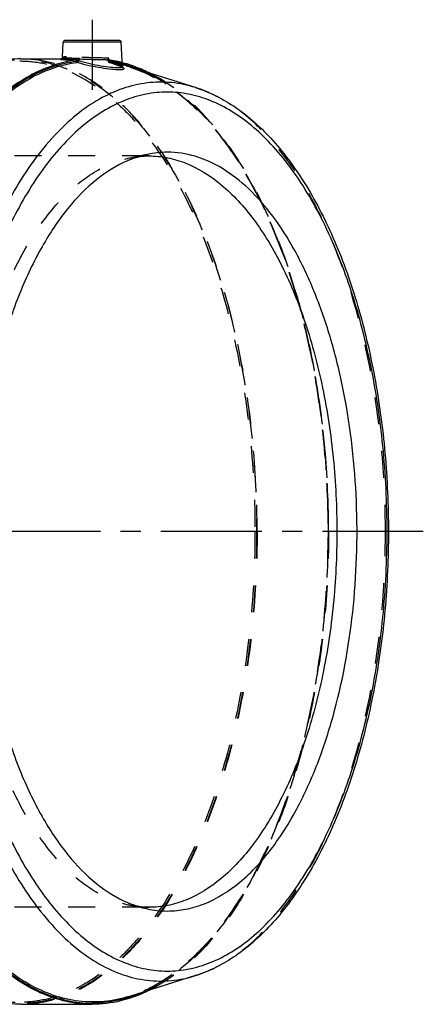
# Model space of a CAD drawing. Header units: millimetres. Extents: x 300 to 703, y 383 to 622.
# Tile 10 of 10: x 605 to 703, y 383 to 622. Entities that reach past the tile are written whole.
import ezdxf

# ---------------------------------------------------------------- set-up
doc = ezdxf.new("R2010")
doc.units = ezdxf.units.MM
doc.header["$LTSCALE"] = 65.185185
doc.linetypes.add('CENTER', pattern=[0.6, 0.375, -0.075, 0.075, -0.075])
doc.linetypes.add('HIDDEN', pattern=[0.2, 0.1, -0.1])
doc.layers.add('KOERPER', color=7, linetype='CONTINUOUS')
doc.layers.add('KONST.EL_MIT_GEO', color=7, linetype='CONTINUOUS')

msp = doc.modelspace()

# ---------------------------------------------------------------- linework, layer by layer
at = {"layer": 'KOERPER', "color": 2, "linetype": 'CENTER'}
for p, q in [((622.99, 621.75), (622.99, 604.78)), ((703.18, 497.75), (300.29, 497.75))]:
    msp.add_line(p, q, dxfattribs=at)
at = {"layer": 'KOERPER', "color": 7, "linetype": 'CONTINUOUS'}
for p, q in [((615.77, 612.66), (615.96, 616.28)), ((630.32, 610.36), (630.01, 616.28)), ((605.66, 612.25), (615.51, 612.25)), ((605.66, 383.25), (622.99, 383.25))]:
    msp.add_line(p, q, dxfattribs=at)
at = {"layer": 'KOERPER', "color": 8, "linetype": 'HIDDEN'}
msp.add_line((615.51, 612.25), (616.31, 612.25), dxfattribs=at)
at = {"layer": 'KOERPER', "color": 7, "linetype": 'CONTINUOUS'}
for points, knots in [([(605.66, 612.25), (603.79, 612.25), (599.96, 611.87), (592.26, 609.55), (584.99, 604.94), (578.45, 598.7), (571.81, 590.67), (564.46, 578.28), (557.49, 560.94), (552.31, 541.24), (549.13, 519.91), (548.41, 505.21), (548.41, 497.75)], [0, 0, 0, 0, 0.040705, 0.082554, 0.173238, 0.223708, 0.278017, 0.39839, 0.533785, 0.681707, 0.838541, 1, 1, 1, 1]), ([(605.66, 383.25), (603.79, 383.25), (599.96, 383.63), (592.26, 385.95), (584.99, 390.56), (578.45, 396.8), (571.81, 404.83), (564.46, 417.22), (557.49, 434.56), (552.31, 454.26), (549.13, 475.59), (548.41, 490.29), (548.41, 497.75)], [0, 0, 0, 0, 0.040705, 0.082554, 0.173238, 0.223708, 0.278017, 0.39839, 0.533785, 0.681707, 0.838541, 1, 1, 1, 1]), ([(622.99, 383.25), (621.11, 383.25), (617.28, 383.63), (609.58, 385.95), (602.31, 390.56), (595.77, 396.8), (589.13, 404.83), (581.78, 417.22), (574.81, 434.56), (569.63, 454.26), (566.45, 475.59), (565.74, 490.29), (565.74, 497.75)], [0, 0, 0, 0, 0.040705, 0.082554, 0.173238, 0.223708, 0.278017, 0.39839, 0.533785, 0.681707, 0.838541, 1, 1, 1, 1]), ([(636.95, 386.71), (636.56, 386.51), (634.99, 385.76), (633.36, 385.12), (632.13, 384.72)], [0, 0, 0, 0, 0.254475, 1, 1, 1, 1]), ([(632.13, 384.72), (631.38, 384.48), (628.4, 383.63), (625.29, 383.25), (622.99, 383.25)], [0, 0, 0, 0, 0.254464, 1, 1, 1, 1])]:
    msp.add_open_spline(points, degree=3, knots=knots, dxfattribs=at)
at = {"layer": 'KOERPER', "color": 8, "linetype": 'HIDDEN'}
for points, knots in [([(662.91, 497.75), (662.91, 505.21), (662.2, 519.91), (659.02, 541.24), (653.84, 560.94), (646.87, 578.28), (639.52, 590.67), (632.88, 598.7), (626.34, 604.94), (619.07, 609.55), (611.37, 611.87), (607.54, 612.25), (605.66, 612.25)], [0, 0, 0, 0, 0.161459, 0.318293, 0.466215, 0.60161, 0.721983, 0.776292, 0.826762, 0.917446, 0.959295, 1, 1, 1, 1]), ([(662.91, 497.75), (662.91, 490.29), (662.2, 475.59), (659.02, 454.26), (653.84, 434.56), (646.87, 417.22), (639.52, 404.83), (632.88, 396.8), (626.34, 390.56), (619.07, 385.95), (611.37, 383.63), (607.54, 383.25), (605.66, 383.25)], [0, 0, 0, 0, 0.161459, 0.318293, 0.466215, 0.60161, 0.721983, 0.776292, 0.826762, 0.917446, 0.959295, 1, 1, 1, 1]), ([(680.24, 497.75), (680.24, 491.46), (679.72, 478.99), (677.43, 460.73), (673.69, 443.47), (668.59, 427.67), (662.24, 413.71), (653, 399.04), (643.79, 390.15), (636.95, 386.71)], [0, 0, 0, 0, 0.152419, 0.301721, 0.444964, 0.579501, 0.7032, 0.814672, 1, 1, 1, 1])]:
    msp.add_open_spline(points, degree=3, knots=knots, dxfattribs=at)
at = {"layer": 'KONST.EL_MIT_GEO', "color": 7, "linetype": 'CONTINUOUS'}
for p, q in [((630.01, 616.28), (615.96, 616.28)), ((629.51, 616.75), (616.47, 616.75)), ((619.12, 611.99), (619.12, 611.87)), ((619.79, 612.47), (619.77, 611.85)), ((630.3, 610.8), (630.42, 610.77)), ((630.42, 610.77), (630.48, 610.75)), ((630.32, 610.35), (630.32, 610.36)), ((647.99, 605.31), (631.99, 610.32)), ((647.99, 390.19), (631.99, 385.18))]:
    msp.add_line(p, q, dxfattribs=at)
at = {"layer": 'KONST.EL_MIT_GEO', "color": 8, "linetype": 'HIDDEN'}
for p, q in [((615.73, 612.24), (615.81, 612.24)), ((615.81, 612.24), (615.9, 612.25)), ((615.9, 612.25), (615.99, 612.25)), ((615.99, 612.25), (616.1, 612.25)), ((616.1, 612.25), (616.22, 612.25)), ((616.22, 612.25), (616.31, 612.25)), ((626.78, 612.05), (626.79, 611.86)), ((626.83, 611.99), (626.79, 611.99)), ((626.8, 611.79), (626.79, 611.86)), ((626.8, 611.77), (626.8, 611.76)), ((626.88, 611.99), (626.85, 611.99)), ((626.86, 611.87), (626.85, 611.99)), ((626.98, 611.97), (626.88, 611.99)), ((627.01, 611.84), (626.99, 612.47)), ((627.13, 611.4), (627.16, 611.39)), ((627.16, 611.39), (627.14, 611.39)), ((627.14, 611.39), (627.57, 611.26)), ((627.25, 611.93), (627.21, 611.94)), ((647.99, 605.31), (647.99, 605.31)), ((636.74, 588.75), (547.77, 588.75)), ((636.74, 406.75), (547.77, 406.75)), ((647.99, 390.19), (647.99, 390.19))]:
    msp.add_line(p, q, dxfattribs=at)
at = {"layer": 'KONST.EL_MIT_GEO', "color": 7, "linetype": 'CONTINUOUS'}
for points in [[(615.77, 612.66), (615.76, 612.6), (615.74, 612.52), (615.72, 612.46), (615.68, 612.4), (615.63, 612.34), (615.59, 612.3), (615.55, 612.27), (615.51, 612.25), (615.48, 612.24), (615.46, 612.23), (615.44, 612.22), (615.43, 612.22), (615.43, 612.22), (615.43, 612.22)], [(630.33, 610.19), (630.37, 610.17), (630.39, 610.15), (630.4, 610.14), (630.4, 610.14), (630.39, 610.16), (630.37, 610.19), (630.34, 610.24), (630.32, 610.31), (630.32, 610.35)]]:
    msp.add_lwpolyline(points, dxfattribs=at)
at = {"layer": 'KONST.EL_MIT_GEO', "color": 8, "linetype": 'HIDDEN'}
for points in [[(615.43, 612.22), (615.43, 612.22), (615.43, 612.22), (615.44, 612.22), (615.46, 612.22), (615.47, 612.23), (615.48, 612.23), (615.5, 612.23), (615.52, 612.23), (615.55, 612.23), (615.57, 612.23), (615.6, 612.24), (615.63, 612.24), (615.66, 612.24), (615.69, 612.24), (615.73, 612.24)], [(626.8, 611.79), (626.8, 611.77), (626.81, 611.73), (626.82, 611.7), (626.83, 611.67), (626.84, 611.64), (626.85, 611.62), (626.87, 611.59), (626.88, 611.57), (626.9, 611.55), (626.92, 611.53), (626.93, 611.51), (626.95, 611.49), (626.97, 611.48), (626.99, 611.46), (627.01, 611.45), (627.02, 611.44), (627.04, 611.43), (627.05, 611.43), (627.07, 611.42), (627.09, 611.41), (627.1, 611.41), (627.12, 611.4), (627.13, 611.4)], [(627.57, 611.26), (627.98, 611.12), (628.18, 611.06), (628.37, 610.99), (628.55, 610.93), (628.73, 610.87), (628.89, 610.81), (629.05, 610.75), (629.2, 610.69), (629.35, 610.64), (629.48, 610.59), (629.61, 610.54), (629.73, 610.49), (629.84, 610.44), (629.94, 610.4), (630.03, 610.35), (630.11, 610.31), (630.18, 610.28), (630.24, 610.24), (630.29, 610.21), (630.33, 610.19)]]:
    msp.add_lwpolyline(points, dxfattribs=at)
at = {"layer": 'KONST.EL_MIT_GEO', "color": 7, "linetype": 'CONTINUOUS'}
for centre, radius, start, end in [((616.46, 616.25), 0.5, 89.9945, 176.9997), ((629.51, 616.25), 0.5, 3.0003, 90.0055), ((619.29, 610.69), 1.31, 96.6414, 97.6741), ((622.6, 581.43), 30.86, 75.0768, 75.6032), ((622.61, 581.24), 30.77, 75.1694, 75.5449), ((622.49, 580.82), 31.21, 72.909, 75.1648), ((622.69, 580.61), 31.13, 72.6256, 75.5061), ((622.49, 581.02), 31.28, 73.0537, 75.0732), ((622.33, 580.51), 31.82, 72.0413, 73.0563), ((622.34, 580.31), 31.74, 72.1606, 72.9129), ((621.97, 579.22), 32.9, 66.327, 72.1426), ((622.99, 412.38), 28.86, 258.0608, 269.9861), ((621.81, 416.72), 33.36, 287.8934, 293.678)]:
    msp.add_arc(centre, radius, start, end, dxfattribs=at)
at = {"layer": 'KONST.EL_MIT_GEO', "color": 8, "linetype": 'HIDDEN'}
for centre, radius, start, end in [((616.3, 589.16), 23.09, 89.9781, 90.6522), ((626.84, 703.7), 91.71, 269.6746, 269.97), ((626.97, 612.89), 0.909, 261.0501, 262.338), ((622.85, 582.3), 29.69, 75.4993, 82.1018), ((627.27, 611.7), 0.34, 178.2195, 191.339), ((622.93, 583.02), 29.23, 81.5891, 82.0419), ((623.05, 582.11), 29.59, 75.8138, 82.1002), ((622.78, 582.17), 30.1, 75.5905, 81.4601), ((626.31, 602.13), 9.03, 65.8178, 67.2222)]:
    msp.add_arc(centre, radius, start, end, dxfattribs=at)
for points, knots in [([(548.51, 497.75), (548.51, 505.19), (549.23, 519.87), (552.41, 541.16), (557.57, 560.83), (564.53, 578.14), (571.87, 590.51), (578.5, 598.52), (585.02, 604.75), (592.29, 609.36), (599.97, 611.67), (605.66, 612.24), (611.36, 611.67), (619.04, 609.36), (626.31, 604.75), (632.83, 598.52), (639.46, 590.51), (646.79, 578.14), (653.76, 560.83), (658.92, 541.16), (662.1, 519.87), (662.81, 505.19), (662.81, 497.75)], [0, 0, 0, 0, 0.08073, 0.159147, 0.233108, 0.300805, 0.360992, 0.388146, 0.413381, 0.458723, 0.479647, 0.5, 0.520353, 0.541277, 0.586619, 0.611854, 0.639008, 0.699195, 0.766892, 0.840853, 0.91927, 1, 1, 1, 1]), ([(605.4, 611.75), (607.28, 611.75), (611.08, 611.37), (618.75, 609.07), (625.99, 604.47), (632.5, 598.26), (639.11, 590.26), (646.43, 577.93), (653.37, 560.67), (658.52, 541.05), (661.69, 519.82), (662.4, 505.17), (662.4, 497.75)], [0, 0, 0, 0, 0.040705, 0.082554, 0.173238, 0.223708, 0.278016, 0.39839, 0.533784, 0.681706, 0.838541, 1, 1, 1, 1]), ([(616.04, 612.25), (615.97, 612.25), (615.77, 612.24), (615.58, 612.24), (615.44, 612.22)], [0, 0, 0, 0, 0.316752, 1, 1, 1, 1]), ([(616.74, 612.72), (616.6, 612.72), (616.36, 612.72), (616.06, 612.71), (615.87, 612.69), (615.8, 612.68), (615.77, 612.67), (615.77, 612.66)], [0, 0, 0, 0, 0.42675, 0.738014, 0.92839, 0.978065, 1, 1, 1, 1]), ([(618.65, 612.2), (618.42, 612.21), (617.64, 612.23), (616.86, 612.25), (616.31, 612.25)], [0, 0, 0, 0, 0.293987, 1, 1, 1, 1]), ([(626.99, 612.47), (625.11, 612.45), (622.34, 612.55), (618.93, 612.68), (617.39, 612.72), (616.74, 612.72)], [0, 0, 0, 0, 0.550693, 0.809901, 1, 1, 1, 1]), ([(626.32, 611.99), (625.73, 612), (623.33, 612.03), (620.93, 612.12), (619.12, 612.19)], [0, 0, 0, 0, 0.245928, 1, 1, 1, 1]), ([(626.78, 612.05), (626.78, 612.12), (626.86, 612.27), (626.94, 612.39), (626.99, 612.47)], [0, 0, 0, 0, 0.417692, 1, 1, 1, 1]), ([(626.86, 611.87), (626.84, 611.87), (626.82, 611.86), (626.79, 611.86), (626.79, 611.86)], [0, 0, 0, 0, 0.734993, 1, 1, 1, 1]), ([(626.79, 611.86), (626.79, 611.85), (626.82, 611.85), (626.85, 611.85), (626.93, 611.85), (626.98, 611.85), (627.01, 611.85)], [0, 0, 0, 0, 0.071304, 0.269516, 0.585876, 1, 1, 1, 1]), ([(626.86, 611.87), (626.84, 611.86), (626.8, 611.84), (626.8, 611.79), (626.8, 611.77)], [0, 0, 0, 0, 0.47779, 1, 1, 1, 1]), ([(626.8, 611.77), (626.82, 611.68), (626.91, 611.54), (627.04, 611.43), (627.12, 611.4)], [0, 0, 0, 0, 0.499515, 1, 1, 1, 1]), ([(626.86, 611.87), (626.86, 611.85), (626.86, 611.79), (626.89, 611.71), (626.93, 611.71)], [0, 0, 0, 0, 0.316868, 1, 1, 1, 1]), ([(627.14, 611.39), (627.11, 611.4), (627.03, 611.46), (626.99, 611.63), (626.99, 611.77), (627.01, 611.85)], [0, 0, 0, 0, 0.184739, 0.538841, 1, 1, 1, 1]), ([(630.32, 610.36), (630.32, 610.4), (630.24, 610.5), (629.94, 610.71), (629.3, 611.01), (628.27, 611.41), (627.47, 611.69), (627.01, 611.84)], [0, 0, 0, 0, 0.035652, 0.096408, 0.301048, 0.608447, 1, 1, 1, 1]), ([(627.16, 611.39), (627.15, 611.39), (627.13, 611.4), (627.1, 611.41), (627.09, 611.42), (627.11, 611.42), (627.11, 611.42)], [0, 0, 0, 0, 0.443821, 0.715005, 0.791943, 1, 1, 1, 1]), ([(629.81, 610.46), (629.64, 610.53), (628.76, 610.87), (627.87, 611.16), (627.16, 611.39)], [0, 0, 0, 0, 0.199319, 1, 1, 1, 1]), ([(630.36, 610.2), (630.34, 610.21), (630.22, 610.27), (630.1, 610.33), (630.01, 610.37)], [0, 0, 0, 0, 0.221792, 1, 1, 1, 1]), ([(631.99, 610.32), (635.46, 609.23), (642.47, 605.61), (651.67, 597.09), (659.92, 585.6), (667, 571.47), (672.74, 555.11), (676.97, 536.99), (679.57, 517.68), (680.15, 504.44), (680.15, 497.75)], [0, 0, 0, 0, 0.084659, 0.180331, 0.289382, 0.412047, 0.54706, 0.69213, 0.844251, 1, 1, 1, 1]), ([(631.99, 610.32), (635.44, 609.24), (642.42, 605.62), (651.6, 597.13), (659.83, 585.65), (666.91, 571.52), (672.65, 555.15), (676.89, 537.02), (679.48, 517.69), (680.35, 497.75), (679.48, 477.81), (676.89, 458.48), (672.65, 440.35), (666.91, 423.98), (659.83, 409.85), (651.6, 398.37), (642.42, 389.88), (635.44, 386.26), (631.99, 385.18)], [0, 0, 0, 0, 0.042133, 0.089856, 0.144351, 0.205711, 0.273279, 0.34589, 0.422036, 0.5, 0.577964, 0.65411, 0.726721, 0.794289, 0.855649, 0.910144, 0.957867, 1, 1, 1, 1]), ([(635.18, 609.35), (638.5, 607.9), (645.09, 603.68), (653.69, 594.72), (661.37, 583.07), (667.95, 569.07), (673.26, 553.07), (677.17, 535.53), (679.56, 516.92), (680.37, 497.77), (679.57, 478.63), (677.18, 460.02), (673.27, 442.47), (667.96, 426.47), (661.38, 412.46), (653.71, 400.81), (645.11, 391.84), (638.52, 387.62), (635.2, 386.16)], [0, 0, 0, 0, 0.043203, 0.09206, 0.147347, 0.208984, 0.276291, 0.34817, 0.423243, 0.499956, 0.576671, 0.65175, 0.723639, 0.790958, 0.85261, 0.907912, 0.956784, 1, 1, 1, 1]), ([(680.24, 497.75), (680.24, 504.04), (679.72, 516.51), (677.44, 534.76), (673.69, 552.02), (668.59, 567.82), (662.25, 581.77), (653.01, 596.45), (643.81, 605.34), (636.97, 608.78)], [0, 0, 0, 0, 0.152405, 0.301696, 0.44493, 0.579464, 0.703167, 0.814648, 1, 1, 1, 1]), ([(694, 497.75), (694, 504.14), (693.45, 516.78), (690.97, 535.23), (686.93, 552.54), (681.44, 568.18), (674.67, 581.69), (666.8, 592.67), (658, 600.81), (651.31, 604.27), (647.99, 605.31)], [0, 0, 0, 0, 0.155685, 0.307767, 0.452829, 0.587874, 0.710579, 0.819657, 0.915337, 1, 1, 1, 1]), ([(591.24, 497.75), (591.24, 503.68), (591.81, 515.36), (594.34, 532.31), (598.45, 547.97), (603.99, 561.76), (610.78, 573.19), (618.6, 581.86), (626.09, 586.61), (632.21, 588.45), (635.25, 588.75), (636.74, 588.75)], [0, 0, 0, 0, 0.161488, 0.318351, 0.4663, 0.60172, 0.722115, 0.82673, 0.91743, 0.959291, 1, 1, 1, 1]), ([(662.81, 497.75), (662.81, 490.31), (662.1, 475.63), (658.92, 454.34), (653.76, 434.67), (646.79, 417.36), (639.46, 404.99), (632.83, 396.98), (626.31, 390.75), (619.04, 386.14), (611.36, 383.83), (605.66, 383.26), (599.97, 383.83), (592.29, 386.14), (585.02, 390.75), (578.5, 396.98), (571.87, 404.99), (564.53, 417.36), (557.57, 434.67), (552.41, 454.34), (549.23, 475.63), (548.51, 490.31), (548.51, 497.75)], [0, 0, 0, 0, 0.08073, 0.159147, 0.233108, 0.300805, 0.360992, 0.388146, 0.413381, 0.458723, 0.479647, 0.5, 0.520353, 0.541277, 0.586619, 0.611854, 0.639008, 0.699195, 0.766892, 0.840853, 0.91927, 1, 1, 1, 1]), ([(548.55, 497.75), (548.55, 490.32), (549.27, 475.67), (552.44, 454.42), (557.59, 434.79), (564.53, 417.52), (571.84, 405.19), (578.45, 397.2), (584.93, 391), (592.14, 386.42), (599.77, 384.13), (603.55, 383.75), (605.4, 383.75)], [0, 0, 0, 0, 0.161717, 0.318794, 0.466923, 0.602462, 0.722879, 0.777154, 0.827546, 0.917922, 0.959546, 1, 1, 1, 1]), ([(636.74, 406.75), (635.25, 406.75), (632.21, 407.05), (626.09, 408.89), (618.6, 413.64), (610.78, 422.31), (603.99, 433.74), (598.45, 447.53), (594.34, 463.19), (591.81, 480.14), (591.24, 491.82), (591.24, 497.75)], [0, 0, 0, 0, 0.040709, 0.08257, 0.17327, 0.277885, 0.39828, 0.5337, 0.681649, 0.838512, 1, 1, 1, 1]), ([(662.4, 497.75), (662.4, 490.33), (661.69, 475.68), (658.52, 454.45), (653.37, 434.84), (646.43, 417.57), (639.11, 405.24), (632.5, 397.24), (625.99, 391.03), (618.75, 386.43), (611.08, 384.13), (607.28, 383.75), (605.4, 383.75)], [0, 0, 0, 0, 0.161459, 0.318293, 0.466216, 0.60161, 0.721984, 0.776292, 0.826762, 0.917446, 0.959295, 1, 1, 1, 1]), ([(680.15, 497.75), (680.15, 491.06), (679.57, 477.82), (676.97, 458.51), (672.74, 440.39), (667, 424.03), (659.92, 409.9), (651.67, 398.41), (642.47, 389.89), (635.46, 386.27), (631.99, 385.18)], [0, 0, 0, 0, 0.15575, 0.307871, 0.452942, 0.587956, 0.71062, 0.819672, 0.915344, 1, 1, 1, 1]), ([(647.99, 390.19), (651.31, 391.23), (658, 394.69), (666.8, 402.83), (674.67, 413.81), (681.44, 427.32), (686.93, 442.96), (690.97, 460.27), (693.45, 478.72), (694, 491.36), (694, 497.75)], [0, 0, 0, 0, 0.084663, 0.180344, 0.289422, 0.412126, 0.547171, 0.692234, 0.844315, 1, 1, 1, 1])]:
    msp.add_open_spline(points, degree=3, knots=knots, dxfattribs=at)
at = {"layer": 'KONST.EL_MIT_GEO', "color": 7, "linetype": 'CONTINUOUS'}
for points, knots in [([(619.12, 611.99), (617.31, 611.74), (613.65, 610.89), (606.36, 607.77), (597.58, 601.12), (588.44, 589.88), (580.52, 575.53), (574.08, 558.55), (569.32, 539.48), (566.39, 518.98), (565.74, 504.89), (565.74, 497.75)], [0, 0, 0, 0, 0.040703, 0.083128, 0.175873, 0.282484, 0.403992, 0.539352, 0.686129, 0.840976, 1, 1, 1, 1]), ([(617.02, 384.14), (615.24, 384.52), (611.64, 385.63), (604.53, 389.21), (596.02, 396.3), (587.2, 407.9), (579.61, 422.45), (573.48, 439.5), (569, 458.5), (566.33, 478.81), (565.56, 499.76), (566.7, 520.64), (569.72, 540.75), (574.53, 559.42), (580.95, 576.03), (588.8, 590.06), (597.83, 601.04), (606.48, 607.55), (613.66, 610.61), (617.26, 611.46), (619.04, 611.71)], [0, 0, 0, 0, 0.020536, 0.042075, 0.089365, 0.143644, 0.205221, 0.273465, 0.347123, 0.424529, 0.503769, 0.582813, 0.659646, 0.732388, 0.79944, 0.859647, 0.912533, 0.958625, 0.979736, 1, 1, 1, 1]), ([(566.21, 497.75), (566.21, 504.85), (566.86, 518.86), (569.77, 539.24), (574.5, 558.2), (580.89, 575.09), (588.75, 589.36), (597.84, 600.56), (606.56, 607.19), (613.81, 610.31), (617.44, 611.17), (619.24, 611.42)], [0, 0, 0, 0, 0.158973, 0.313783, 0.460531, 0.59587, 0.717386, 0.824042, 0.916845, 0.959289, 1, 1, 1, 1]), ([(615.44, 612.22), (615.41, 612.22), (615.36, 612.22), (615.31, 612.2), (615.29, 612.2), (615.28, 612.19), (615.29, 612.17), (615.31, 612.16), (615.36, 612.15), (615.46, 612.13), (615.61, 612.11), (615.81, 612.09), (615.97, 612.08), (616.05, 612.07)], [0, 0, 0, 0, 0.108612, 0.143249, 0.1652, 0.176631, 0.188723, 0.211668, 0.247296, 0.357869, 0.52084, 0.735284, 1, 1, 1, 1]), ([(615.77, 612.66), (615.77, 612.65), (615.8, 612.63), (615.86, 612.62), (615.96, 612.6), (616.04, 612.59), (616.08, 612.59)], [0, 0, 0, 0, 0.079129, 0.268254, 0.575268, 1, 1, 1, 1]), ([(616.05, 612.07), (616.24, 612.06), (617.27, 612), (618.3, 611.99), (619.14, 611.99)], [0, 0, 0, 0, 0.186845, 1, 1, 1, 1]), ([(616.08, 612.59), (616.55, 612.53), (617.78, 612.48), (619.02, 612.46), (619.79, 612.47)], [0, 0, 0, 0, 0.378141, 1, 1, 1, 1]), ([(619.12, 611.87), (619.11, 611.85), (619.11, 611.79), (619.08, 611.71), (619.04, 611.71)], [0, 0, 0, 0, 0.318701, 1, 1, 1, 1]), ([(619.24, 611.42), (619.16, 611.44), (619.06, 611.55), (619.04, 611.67), (619.04, 611.71)], [0, 0, 0, 0, 0.732012, 1, 1, 1, 1]), ([(619.77, 611.85), (619.71, 611.84), (619.56, 611.85), (619.34, 611.85), (619.18, 611.87), (619.12, 611.87)], [0, 0, 0, 0, 0.27532, 0.692369, 1, 1, 1, 1]), ([(619.45, 611.39), (619.46, 611.4), (619.48, 611.42), (619.49, 611.65), (619.26, 611.77), (619.12, 611.87)], [0, 0, 0, 0, 0.057542, 0.143022, 1, 1, 1, 1]), ([(619.79, 612.47), (619.69, 612.36), (619.53, 612.21), (619.31, 612.05), (619.2, 612), (619.14, 611.99)], [0, 0, 0, 0, 0.539225, 0.797077, 1, 1, 1, 1]), ([(619.45, 611.39), (619.44, 611.4), (619.37, 611.41), (619.29, 611.42), (619.24, 611.42)], [0, 0, 0, 0, 0.279234, 1, 1, 1, 1]), ([(619.45, 611.39), (619.53, 611.4), (619.67, 611.56), (619.74, 611.74), (619.77, 611.85)], [0, 0, 0, 0, 0.403224, 1, 1, 1, 1]), ([(619.45, 611.39), (621.3, 610.84), (624.06, 610.25), (627.49, 609.8), (629.02, 609.68), (629.67, 609.68)], [0, 0, 0, 0, 0.557849, 0.812497, 1, 1, 1, 1]), ([(619.77, 611.85), (621.5, 611.3), (624.09, 610.71), (627.3, 610.26), (628.74, 610.14), (629.35, 610.14)], [0, 0, 0, 0, 0.55809, 0.81261, 1, 1, 1, 1]), ([(636.97, 608.78), (636.58, 608.98), (635.01, 609.74), (633.38, 610.37), (632.14, 610.77)], [0, 0, 0, 0, 0.254459, 1, 1, 1, 1]), ([(629.35, 610.14), (629.49, 610.14), (629.75, 610.15), (630.05, 610.17), (630.32, 610.26), (630.32, 610.35)], [0, 0, 0, 0, 0.414017, 0.716067, 1, 1, 1, 1]), ([(629.67, 609.68), (629.79, 609.68), (630, 609.69), (630.29, 609.71), (630.5, 609.75), (630.64, 609.79), (630.72, 609.89), (630.66, 610), (630.54, 610.09), (630.43, 610.16), (630.36, 610.2)], [0, 0, 0, 0, 0.231081, 0.41529, 0.551405, 0.641606, 0.697557, 0.758077, 0.856222, 1, 1, 1, 1]), ([(647.99, 605.31), (646.09, 605.9), (642.2, 606.71), (636.21, 606.63), (630.28, 605.24), (624.49, 602.58), (618.91, 598.71), (611.53, 591.71), (603.28, 580.01), (595.44, 562.89), (589.57, 542.87), (585.95, 520.83), (585.13, 505.53), (585.13, 497.75)], [0, 0, 0, 0, 0.042495, 0.084354, 0.127021, 0.171825, 0.219831, 0.271771, 0.388689, 0.523239, 0.672958, 0.833626, 1, 1, 1, 1]), ([(694.4, 497.75), (694.4, 504.68), (693.74, 518.35), (690.78, 538.17), (685.96, 556.49), (679.48, 572.62), (672.65, 584.14), (666.47, 591.6), (660.4, 597.41), (653.63, 601.7), (646.47, 603.85), (641.17, 604.38), (635.87, 603.85), (628.71, 601.7), (621.94, 597.41), (615.87, 591.6), (609.69, 584.14), (602.86, 572.62), (596.38, 556.49), (591.57, 538.17), (588.61, 518.35), (587.94, 504.68), (587.94, 497.75)], [0, 0, 0, 0, 0.080699, 0.159102, 0.233064, 0.300771, 0.36097, 0.388129, 0.413368, 0.458718, 0.479645, 0.5, 0.520355, 0.541283, 0.586632, 0.611871, 0.639031, 0.699229, 0.766937, 0.840898, 0.919301, 1, 1, 1, 1]), ([(647.99, 605.31), (651.45, 604.23), (658.36, 600.67), (667.39, 592.38), (675.37, 581.31), (682.18, 567.8), (687.67, 552.21), (691.71, 534.99), (694.18, 516.66), (694.73, 504.1), (694.73, 497.75)], [0, 0, 0, 0, 0.087936, 0.185443, 0.295081, 0.417438, 0.551539, 0.695301, 0.845885, 1, 1, 1, 1]), ([(641.17, 589.65), (639.55, 589.65), (636.24, 589.29), (633.07, 588.27), (631.53, 587.6)], [0, 0, 0, 0, 0.491995, 1, 1, 1, 1]), ([(641.17, 405.85), (642.68, 405.85), (645.75, 406.16), (651.93, 408.01), (659.49, 412.81), (665.84, 419.85), (670.48, 426.78), (674.42, 433.97), (678.36, 443.2), (683.24, 458.78), (686.92, 480.15), (687.55, 506.59), (684.91, 528.45), (680.83, 544.81), (676.98, 555.85), (672.37, 565.66), (667.09, 574.04), (661.23, 580.8), (654.88, 585.82), (648.15, 588.93), (643.44, 589.65), (641.17, 589.65)], [0, 0, 0, 0, 0.020354, 0.041284, 0.086632, 0.138938, 0.168081, 0.199193, 0.249345, 0.303241, 0.419268, 0.540463, 0.659052, 0.715069, 0.767785, 0.816568, 0.861005, 0.900988, 0.936821, 0.969345, 1, 1, 1, 1]), ([(631.53, 587.6), (628.85, 586.46), (623.53, 583.09), (616.58, 575.9), (610.37, 566.53), (605.05, 555.25), (600.75, 542.36), (597.59, 528.21), (595.65, 513.2), (595, 497.75), (595.65, 482.3), (597.59, 467.29), (600.75, 453.14), (605.05, 440.25), (610.37, 428.97), (616.58, 419.6), (623.53, 412.41), (628.85, 409.04), (631.53, 407.9)], [0, 0, 0, 0, 0.043144, 0.091939, 0.147184, 0.20881, 0.276138, 0.348066, 0.423208, 0.5, 0.576792, 0.651934, 0.723862, 0.791189, 0.852816, 0.908061, 0.956856, 1, 1, 1, 1]), ([(636.74, 588.75), (635.91, 588.75), (634.12, 588.55), (632.41, 587.98), (631.53, 587.61)], [0, 0, 0, 0, 0.462777, 1, 1, 1, 1]), ([(636.74, 588.75), (638.23, 588.75), (641.27, 588.45), (647.39, 586.61), (654.88, 581.86), (662.7, 573.19), (669.49, 561.76), (675.03, 547.97), (679.14, 532.31), (681.67, 515.36), (682.24, 503.68), (682.24, 497.75)], [0, 0, 0, 0, 0.040709, 0.08257, 0.17327, 0.277885, 0.39828, 0.5337, 0.681649, 0.838512, 1, 1, 1, 1]), ([(631.98, 385.18), (630, 384.56), (625.92, 383.72), (619.66, 383.8), (613.46, 385.25), (607.4, 388.04), (601.56, 392.09), (593.83, 399.42), (585.2, 411.66), (577, 429.57), (570.86, 450.52), (567.06, 473.59), (566.21, 489.61), (566.21, 497.75)], [0, 0, 0, 0, 0.042489, 0.084344, 0.127008, 0.171812, 0.219816, 0.271753, 0.388647, 0.523156, 0.67286, 0.833561, 1, 1, 1, 1]), ([(585.13, 497.75), (585.13, 489.97), (585.95, 474.67), (589.57, 452.63), (595.44, 432.61), (603.28, 415.49), (611.53, 403.79), (618.91, 396.79), (624.49, 392.92), (630.28, 390.26), (636.21, 388.87), (642.2, 388.79), (646.09, 389.6), (647.99, 390.19)], [0, 0, 0, 0, 0.166374, 0.327043, 0.476762, 0.611311, 0.728229, 0.78017, 0.828175, 0.872979, 0.915646, 0.957505, 1, 1, 1, 1]), ([(587.94, 497.75), (587.94, 490.82), (588.61, 477.15), (591.57, 457.33), (596.38, 439.01), (602.86, 422.88), (609.69, 411.36), (615.87, 403.9), (621.94, 398.09), (628.71, 393.8), (635.87, 391.65), (641.17, 391.12), (646.47, 391.65), (653.63, 393.8), (660.4, 398.09), (666.47, 403.9), (672.65, 411.36), (679.48, 422.88), (685.96, 439.01), (690.78, 457.33), (693.74, 477.15), (694.4, 490.82), (694.4, 497.75)], [0, 0, 0, 0, 0.080699, 0.159102, 0.233064, 0.300771, 0.36097, 0.388129, 0.413368, 0.458718, 0.479645, 0.5, 0.520355, 0.541283, 0.586632, 0.611871, 0.639031, 0.699229, 0.766937, 0.840898, 0.919301, 1, 1, 1, 1]), ([(682.24, 497.75), (682.24, 491.82), (681.67, 480.14), (679.14, 463.19), (675.03, 447.53), (669.49, 433.74), (662.7, 422.31), (654.88, 413.64), (647.39, 408.89), (641.27, 407.05), (638.23, 406.75), (636.74, 406.75)], [0, 0, 0, 0, 0.161488, 0.318351, 0.4663, 0.60172, 0.722115, 0.82673, 0.91743, 0.959291, 1, 1, 1, 1]), ([(694.73, 497.75), (694.73, 491.4), (694.18, 478.84), (691.71, 460.51), (687.67, 443.29), (682.18, 427.7), (675.37, 414.19), (667.39, 403.12), (658.36, 394.83), (651.45, 391.27), (647.99, 390.19)], [0, 0, 0, 0, 0.154115, 0.304699, 0.448461, 0.582562, 0.704919, 0.814558, 0.912064, 1, 1, 1, 1]), ([(631.53, 407.9), (633.07, 407.23), (636.24, 406.21), (639.55, 405.85), (641.17, 405.85)], [0, 0, 0, 0, 0.508005, 1, 1, 1, 1]), ([(631.53, 407.89), (632.41, 407.52), (634.12, 406.95), (635.91, 406.75), (636.74, 406.75)], [0, 0, 0, 0, 0.537252, 1, 1, 1, 1]), ([(632.06, 384.97), (631.31, 384.73), (628.36, 383.9), (625.27, 383.52), (622.99, 383.52)], [0, 0, 0, 0, 0.254416, 1, 1, 1, 1])]:
    msp.add_open_spline(points, degree=3, knots=knots, dxfattribs=at)
at = {"layer": 'KONST.EL_MIT_GEO', "color": 8, "linetype": 'HIDDEN'}
for points in [[(619.12, 612.19), (618.96, 612.19), (618.81, 612.2), (618.65, 612.2)], [(626.83, 611.99), (626.81, 612), (626.78, 612.03), (626.78, 612.05)], [(626.94, 611.63), (626.95, 611.59), (626.96, 611.55), (626.99, 611.51)], [(626.99, 611.51), (627.02, 611.47), (627.06, 611.43), (627.11, 611.42)]]:
    msp.add_open_spline(points, degree=3, dxfattribs=at)

doc.saveas('drawing.dxf')
